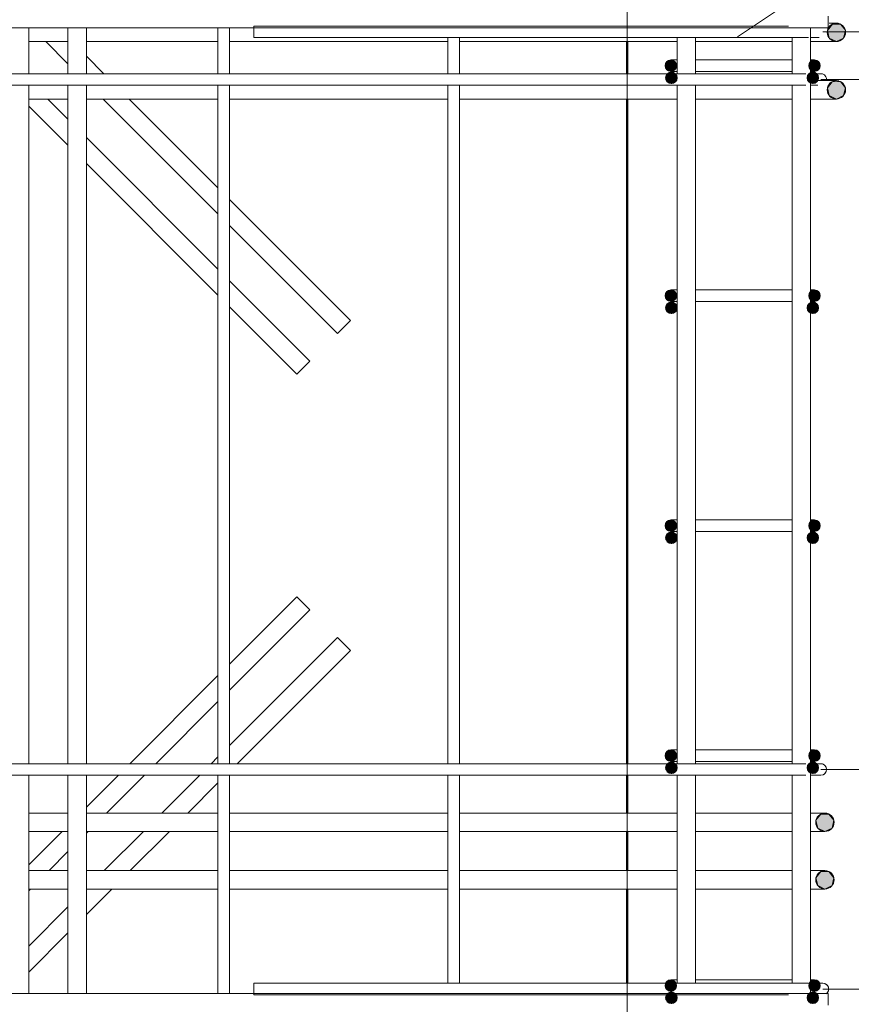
# Model space of a CAD drawing. Header units: millimetres. Extents: x -17527 to 38410, y 38566 to 45996.
# Tile 55 of 95: x 10868 to 11591, y 42149 to 43005. Entities that reach past the tile are written whole.
import ezdxf

# ---------------------------------------------------------------- set-up
doc = ezdxf.new("R2010")
doc.units = ezdxf.units.MM
doc.linetypes.add('ADSK_Линия сетки', pattern=[750, 600, -75, 0, -75])
for name, color, linetype, lineweight in [('A-____-____-DIMS', 211, 'Continuous', 9), ('A-____-____-DIMS-30', 211, 'Continuous', 9), ('A-WALL-____-MCUT', 113, 'Continuous', 50), ('S-GRID-____-OTLN', 1, 'Continuous', 9), ('S-RBAR-____-IDEN', 171, 'Continuous', 20), ('S-RBAR-____-MCUT', 171, 'Continuous', 20), ('S-RBAR-____-OTLN', 171, 'Continuous', 100)]:
    doc.layers.add(name, color=color, linetype=linetype, lineweight=lineweight)
doc.styles.add('GOST Common_I_1', font='GOST Common Italic.ttf', dxfattribs={"width": 0.8, "height": 75})
doc.dimstyles.new('ADSK_Для_арматуры_Основной_2_5_мм_шаг_кол-во_Стрелки_точный', dxfattribs={"dimscale": 304.8, "dimtxt": 0.247469, "dimasz": 0.295276, "dimexe": 0.147638, "dimexo": 0.000484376, "dimgap": 0.03937, "dimtad": 1, "dimdec": 0, "dimlfac": 304.8, "dimdsep": 46, "dimtxsty": 'GOST Common_I_1', "dimsah": 1, "dimcen": 0.09, "dimdle": 0.147638, "dimazin": 0, "dimtfac": 1, "dimtdec": 4, "dimtix": 1, "dimtmove": 0, "dimatfit": 3, "dimfxl": 1, "dimtvp": 1, "dimtfill": 1, "dimtolj": 1, "dimtzin": 0, "dimarcsym": 2})
doc.dimstyles.new('ADSK_Округление_5мм__Узкий_', dxfattribs={"dimscale": 304.8, "dimtxt": 0.247469, "dimasz": 0.177165, "dimexe": 0.147638, "dimexo": 0.000322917, "dimgap": 0.03937, "dimtad": 1, "dimdec": 0, "dimlfac": 304.8, "dimrnd": 5, "dimdsep": 46, "dimtxsty": 'GOST Common_I_1', "dimblk1": 'OBLIQUE', "dimblk2": 'OBLIQUE', "dimsah": 1, "dimcen": 0.09, "dimdle": 0.147638, "dimazin": 0, "dimtfac": 1, "dimtdec": 4, "dimtix": 1, "dimtmove": 0, "dimatfit": 3, "dimfxl": 1, "dimtvp": 1, "dimtfill": 1, "dimtolj": 1, "dimtzin": 0, "dimlwd": 20, "dimlwe": 20, "dimarcsym": 2})
doc.dimstyles.new('ADSK_Округление_5мм__Узкий__1', dxfattribs={"dimscale": 304.8, "dimtxt": 0.247469, "dimasz": 0.177165, "dimexe": 0.147638, "dimexo": 0.000322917, "dimgap": 0.03937, "dimtad": 1, "dimdec": 0, "dimlfac": 304.8, "dimrnd": 5, "dimdsep": 46, "dimtxsty": 'GOST Common_I_1', "dimblk1": 'OBLIQUE', "dimblk2": 'OBLIQUE', "dimsah": 1, "dimcen": 0.09, "dimdle": 0.147638, "dimazin": 0, "dimtfac": 1, "dimtdec": 4, "dimtix": 1, "dimtmove": 1, "dimatfit": 3, "dimfxl": 1, "dimtvp": 1, "dimtfill": 1, "dimtolj": 1, "dimtzin": 0, "dimlwd": 20, "dimlwe": 20, "dimarcsym": 2})

# ---------------------------------------------------------------- blocks, each defined once
blk = doc.blocks.new('DIMBLOCK162-КЖ1_Р_ВЭ14_Армирование_3')
at = {"layer": 'A-____-____-DIMS-30', "lineweight": 20}
for p, q in [((11978.01, 43172.44), (11978.01, 43073.06)), ((11978.01, 43073.06), (11816.01, 43022.25)), ((11816.01, 43050), (11626.01, 43050)), ((11816.01, 43050), (11816.01, 42994.5)), ((11816.01, 43050), (11861.01, 43050)), ((11816.01, 42994.5), (11566.29, 42994.5)), ((11816.01, 42994.5), (11861.01, 42994.5))]:
    blk.add_line(p, q, dxfattribs=at)
at = {"layer": 'A-____-____-DIMS-30', "lineweight": 40}
for p, q in [((11816.01, 43050), (11789.01, 43077)), ((11816.01, 43050), (11843.01, 43023)), ((11816.01, 42994.5), (11789.01, 43021.5)), ((11816.01, 42994.5), (11843.01, 42967.5))]:
    blk.add_line(p, q, dxfattribs=at)
at = {"layer": 'A-____-____-DIMS-30', "color": 0, "lineweight": 20, "insert": (11868, 43088.06), "char_height": 75, "width": 101.2533, "attachment_point": 1, "rotation": 90, "line_spacing_factor": 1.022761, "style": 'GOST Common_I_1', "bg_fill": 3, "box_fill_scale": 1.25, "bg_fill_color": 256, "bg_fill_true_color": 13158600, "bg_fill_transparency": 0}
blk.add_mtext('55', dxfattribs=at)
blk = doc.blocks.new('_Oblique')
at = {"color": 0, "linetype": 'ByBlock', "lineweight": -2}
blk.add_line((-0.5, -0.5), (0.5, 0.5), dxfattribs=at)
blk = doc.blocks.new('DIMBLOCK163-КЖ1_Р_ВЭ14_Армирование_3')
at = {"layer": 'A-____-____-DIMS-30', "lineweight": 20}
for p, q in [((12135.08, 43174.37), (12135.08, 43068.6)), ((12135.08, 43068.6), (11816.01, 42973.75)), ((11816.01, 42994.5), (11566.29, 42994.5)), ((11816.01, 42994.5), (11816.01, 42953)), ((11816.01, 42994.5), (11861.01, 42994.5)), ((11816.01, 42953), (11564.51, 42953)), ((11816.01, 42953), (11861.01, 42953))]:
    blk.add_line(p, q, dxfattribs=at)
at = {"layer": 'A-____-____-DIMS-30', "lineweight": 40}
for p, q in [((11816.01, 42994.5), (11789.01, 43021.5)), ((11816.01, 42994.5), (11843.01, 42967.5)), ((11816.01, 42953), (11789.01, 42980)), ((11816.01, 42953), (11843.01, 42926))]:
    blk.add_line(p, q, dxfattribs=at)
at = {"layer": 'A-____-____-DIMS-30', "color": 0, "lineweight": 20, "insert": (12025.07, 43083.6), "char_height": 75, "width": 108.924, "attachment_point": 1, "rotation": 90, "line_spacing_factor": 1.022761, "style": 'GOST Common_I_1', "bg_fill": 3, "box_fill_scale": 1.25, "bg_fill_color": 256, "bg_fill_true_color": 13158600, "bg_fill_transparency": 0}
blk.add_mtext('40', dxfattribs=at)
blk = doc.blocks.new('DIMBLOCK164-КЖ1_Р_ВЭ14_Армирование_3')
at = {"layer": 'A-____-____-DIMS-30', "lineweight": 40}
for p, q in [((11816.01, 42953), (11789.01, 42980)), ((11816.01, 42953), (11843.01, 42926)), ((11816.01, 42353), (11789.01, 42380)), ((11816.01, 42353), (11843.01, 42326))]:
    blk.add_line(p, q, dxfattribs=at)
at = {"layer": 'A-____-____-DIMS-30', "lineweight": 20}
for p, q in [((11816.01, 42953), (11564.51, 42953)), ((11816.01, 42953), (11816.01, 42353)), ((11816.01, 42953), (11861.01, 42953)), ((11816.01, 42353), (11564.51, 42353)), ((11816.01, 42353), (11861.01, 42353))]:
    blk.add_line(p, q, dxfattribs=at)
at = {"layer": 'A-____-____-DIMS-30', "color": 0, "lineweight": 20, "insert": (11706, 42589.72), "char_height": 75, "width": 151.88, "attachment_point": 1, "rotation": 90, "line_spacing_factor": 1.022761, "style": 'GOST Common_I_1', "bg_fill": 3, "box_fill_scale": 1.25, "bg_fill_color": 256, "bg_fill_true_color": 13158600, "bg_fill_transparency": 0}
blk.add_mtext('600', dxfattribs=at)
blk = doc.blocks.new('DIMBLOCK165-КЖ1_Р_ВЭ14_Армирование_3')
at = {"layer": 'A-____-____-DIMS-30', "lineweight": 40}
for p, q in [((11816.01, 42353), (11789.01, 42380)), ((11816.01, 42353), (11843.01, 42326)), ((11816.01, 42162), (11789.01, 42189)), ((11816.01, 42162), (11843.01, 42135))]:
    blk.add_line(p, q, dxfattribs=at)
at = {"layer": 'A-____-____-DIMS-30', "lineweight": 20}
for p, q in [((11816.01, 42353), (11564.51, 42353)), ((11816.01, 42353), (11816.01, 42162)), ((11816.01, 42353), (11861.01, 42353)), ((11816.01, 42162), (11566.29, 42162)), ((11816.01, 42162), (11861.01, 42162))]:
    blk.add_line(p, q, dxfattribs=at)
at = {"layer": 'A-____-____-DIMS-30', "color": 0, "lineweight": 20, "insert": (11706, 42199.97), "char_height": 75, "width": 138.0727, "attachment_point": 1, "rotation": 90, "line_spacing_factor": 1.022761, "style": 'GOST Common_I_1', "bg_fill": 3, "box_fill_scale": 1.25, "bg_fill_color": 256, "bg_fill_true_color": 13158600, "bg_fill_transparency": 0}
blk.add_mtext('190', dxfattribs=at)
blk = doc.blocks.new('DIMBLOCK166-КЖ1_Р_ВЭ14_Армирование_3')
at = {"layer": 'A-____-____-DIMS-30', "lineweight": 40}
for p, q in [((11816.01, 42162), (11789.01, 42189)), ((11816.01, 42162), (11843.01, 42135)), ((11816.01, 41562), (11789.01, 41589)), ((11816.01, 41562), (11843.01, 41535))]:
    blk.add_line(p, q, dxfattribs=at)
at = {"layer": 'A-____-____-DIMS-30', "lineweight": 20}
for p, q in [((11816.01, 42162), (11566.29, 42162)), ((11816.01, 42162), (11816.01, 41562)), ((11816.01, 42162), (11861.01, 42162)), ((11816.01, 41562), (11566.29, 41562)), ((11816.01, 41562), (11861.01, 41562))]:
    blk.add_line(p, q, dxfattribs=at)
at = {"layer": 'A-____-____-DIMS-30', "color": 0, "lineweight": 20, "insert": (11706, 41798.72), "char_height": 75, "width": 151.88, "attachment_point": 1, "rotation": 90, "line_spacing_factor": 1.022761, "style": 'GOST Common_I_1', "bg_fill": 3, "box_fill_scale": 1.25, "bg_fill_color": 256, "bg_fill_true_color": 13158600, "bg_fill_transparency": 0}
blk.add_mtext('600', dxfattribs=at)
blk = doc.blocks.new('DIMBLOCK255-КЖ1_Р_ВЭ14_Армирование_3')
at = {"layer": 'A-____-____-DIMS-30', "lineweight": 40}
for points in [[(11816.01, 42162), (11804.17, 42072), (11827.86, 42072)], [(11816.01, 41562), (11827.86, 41652), (11804.17, 41652)]]:
    blk.add_hatch(color=256, dxfattribs=at).paths.add_polyline_path(points)
at = {"layer": 'A-____-____-DIMS-30'}
for p, q in [((11816.01, 42207), (11816.01, 41517)), ((11816.01, 42162), (11611.29, 42162)), ((11816.01, 42162), (11861.01, 42162)), ((11816.01, 41562), (11611.29, 41562)), ((11816.01, 41562), (11861.01, 41562))]:
    blk.add_line(p, q, dxfattribs=at)
at = {"layer": 'A-____-____-DIMS-30', "lineweight": 40}
for p, q in [((11816.01, 42162), (11804.17, 42072)), ((11827.86, 42072), (11816.01, 42162)), ((11804.17, 42072), (11827.86, 42072)), ((11827.86, 41652), (11804.17, 41652)), ((11804.17, 41652), (11816.01, 41562)), ((11816.01, 41562), (11827.86, 41652))]:
    blk.add_line(p, q, dxfattribs=at)
at = {"layer": 'A-____-____-DIMS-30', "color": 0, "insert": (11706, 41672.15), "char_height": 75, "width": 455.64, "attachment_point": 1, "rotation": 90, "line_spacing_factor": 1.022761, "style": 'GOST Common_I_1', "bg_fill": 3, "box_fill_scale": 1.25, "bg_fill_color": 256, "bg_fill_true_color": 13158600, "bg_fill_transparency": 0}
blk.add_mtext('200x3=600', dxfattribs=at)
blk = doc.blocks.new('_None')
blk = doc.blocks.new('DIMBLOCK256-КЖ1_Р_ВЭ14_Армирование_3')
at = {"layer": 'A-____-____-DIMS-30', "lineweight": 40}
for points in [[(11816.01, 42953), (11804.17, 42863), (11827.86, 42863)], [(11816.01, 42353), (11827.86, 42443), (11804.17, 42443)]]:
    blk.add_hatch(color=256, dxfattribs=at).paths.add_polyline_path(points)
at = {"layer": 'A-____-____-DIMS-30'}
for p, q in [((11816.01, 42998), (11816.01, 42308)), ((11816.01, 42953), (11614.51, 42953)), ((11816.01, 42953), (11861.01, 42953)), ((11816.01, 42353), (11614.51, 42353)), ((11816.01, 42353), (11861.01, 42353))]:
    blk.add_line(p, q, dxfattribs=at)
at = {"layer": 'A-____-____-DIMS-30', "lineweight": 40}
for p, q in [((11816.01, 42953), (11804.17, 42863)), ((11827.86, 42863), (11816.01, 42953)), ((11804.17, 42863), (11827.86, 42863)), ((11827.86, 42443), (11804.17, 42443)), ((11804.17, 42443), (11816.01, 42353)), ((11816.01, 42353), (11827.86, 42443))]:
    blk.add_line(p, q, dxfattribs=at)
at = {"layer": 'A-____-____-DIMS-30', "color": 0, "insert": (11706, 42463.15), "char_height": 75, "width": 455.64, "attachment_point": 1, "rotation": 90, "line_spacing_factor": 1.022761, "style": 'GOST Common_I_1', "bg_fill": 3, "box_fill_scale": 1.25, "bg_fill_color": 256, "bg_fill_true_color": 13158600, "bg_fill_transparency": 0}
blk.add_mtext('200x3=600', dxfattribs=at)

msp = doc.modelspace()

# ---------------------------------------------------------------- hatches: boundary and pattern name
at = {"layer": 'S-RBAR-____-MCUT'}
h = msp.add_hatch(color=256, dxfattribs=at)
edge = h.paths.add_edge_path()
edge.add_arc((11578.008, 42994.0006), 8, 0, 360)
h = msp.add_hatch(color=256, dxfattribs=at)
edge = h.paths.add_edge_path()
edge.add_arc((11578.008, 42994.0006), 8, 0, 360)
for points in [[(11578.008, 42986.0006), (11584.2627, 42989.0127), (11585.8075, 42995.7808), (11581.4791, 43001.2084), (11574.537, 43001.2084), (11570.2243, 42995.7121), (11571.7534, 42989.0127)], [(11578.008, 42986.0006), (11584.2627, 42989.0127), (11585.8075, 42995.7808), (11581.4791, 43001.2084), (11574.537, 43001.2084), (11570.2243, 42995.7121), (11571.7534, 42989.0127)], [(11434.0083, 42960.0006), (11438.7636, 42963.4555), (11436.9473, 42969.0457), (11431.0694, 42969.0457), (11429.253, 42963.4555)], [(11559.0083, 42960.0006), (11563.7636, 42963.4555), (11561.9473, 42969.0457), (11556.0694, 42969.0457), (11554.253, 42963.4555)], [(11434.4728, 42949.465), (11439.2281, 42952.92), (11437.4117, 42958.5101), (11431.5339, 42958.5101), (11429.7175, 42952.92)], [(11557.5439, 42949.465), (11562.2991, 42952.92), (11560.4828, 42958.5101), (11554.6049, 42958.5101), (11552.7886, 42952.92), (11555.5786, 42950.8929)], [(11578.008, 42936.0006), (11584.2627, 42939.0127), (11585.8075, 42945.7808), (11581.4791, 42951.2084), (11574.2854, 42950.8929), (11570.2086, 42945.7808), (11571.7534, 42939.0127)], [(11578.008, 42936.0006), (11584.2627, 42939.0127), (11585.8075, 42945.7808), (11581.4791, 42951.2084), (11574.2854, 42950.8929), (11570.2086, 42945.7808), (11571.7534, 42939.0127)], [(11434.0083, 42760.0006), (11438.7636, 42763.4555), (11436.9473, 42769.0457), (11431.0694, 42769.0457), (11429.253, 42763.4555)], [(11559.0083, 42760.0006), (11563.7636, 42763.4555), (11561.9473, 42769.0457), (11556.0694, 42769.0457), (11554.253, 42763.4555)], [(11434.4728, 42749.465), (11439.2281, 42752.92), (11437.4117, 42758.5101), (11431.5339, 42758.5101), (11429.7175, 42752.92)], [(11557.5439, 42749.465), (11562.2991, 42752.92), (11560.4828, 42758.5101), (11554.6049, 42758.5101), (11552.7886, 42752.92)], [(11434.0083, 42560.0006), (11438.7636, 42563.4555), (11436.9473, 42569.0457), (11431.0694, 42569.0457), (11429.253, 42563.4555)], [(11559.0083, 42560.0006), (11563.7636, 42563.4555), (11561.9473, 42569.0457), (11556.0694, 42569.0457), (11554.253, 42563.4555)], [(11434.4728, 42549.465), (11439.2281, 42552.92), (11437.4117, 42558.5101), (11431.5339, 42558.5101), (11429.7175, 42552.92)], [(11557.5439, 42549.465), (11562.2991, 42552.92), (11560.4828, 42558.5101), (11554.6049, 42558.5101), (11552.7886, 42552.92)], [(11434.0083, 42360.0006), (11438.7636, 42363.4555), (11436.9473, 42369.0457), (11431.0694, 42369.0457), (11429.253, 42363.4555)], [(11559.0083, 42360.0006), (11563.7636, 42363.4555), (11561.9473, 42369.0457), (11556.0694, 42369.0457), (11554.253, 42363.4555)], [(11434.4728, 42349.465), (11439.2281, 42352.92), (11437.4117, 42358.5101), (11431.5339, 42358.5101), (11429.7175, 42352.92)], [(11557.5439, 42349.465), (11562.2991, 42352.92), (11560.4828, 42358.5101), (11554.6049, 42358.5101), (11552.7886, 42352.92)], [(11568.0077, 42299.0006), (11574.2624, 42302.0127), (11575.8071, 42308.7808), (11571.4788, 42314.2084), (11564.5366, 42314.2084), (11560.2083, 42308.7808), (11561.7531, 42302.0127)], [(11568.0077, 42299.0006), (11574.2624, 42302.0127), (11575.8071, 42308.7808), (11571.4788, 42314.2084), (11564.5366, 42314.2084), (11560.2083, 42308.7808), (11561.7531, 42302.0127)], [(11568.0077, 42249.0006), (11574.2624, 42252.0127), (11575.8071, 42258.7808), (11571.4788, 42264.2084), (11564.5366, 42264.2084), (11560.2083, 42258.7808), (11561.7531, 42252.0127)], [(11568.0077, 42249.0006), (11574.2624, 42252.0127), (11575.8071, 42258.7808), (11571.4788, 42264.2084), (11564.5366, 42264.2084), (11560.2083, 42258.7808), (11561.7531, 42252.0127)], [(11434.0083, 42160.0006), (11438.7636, 42163.4555), (11436.9473, 42169.0457), (11431.0694, 42169.0457), (11429.253, 42163.4555)], [(11559.0083, 42160.0006), (11563.7636, 42163.4555), (11561.9473, 42169.0457), (11556.0694, 42169.0457), (11554.253, 42163.4555)], [(11434.4728, 42149.465), (11439.2281, 42152.92), (11437.4117, 42158.5101), (11431.5339, 42158.5101), (11429.7175, 42152.92)], [(11557.5439, 42149.465), (11562.2991, 42152.92), (11560.4828, 42158.5101), (11554.6049, 42158.5101), (11552.7886, 42152.92)]]:
    msp.add_hatch(color=256, dxfattribs=at).paths.add_polyline_path(points)
h = msp.add_hatch(color=256, dxfattribs=at)
edge = h.paths.add_edge_path()
edge.add_arc((11434.0083, 42965.0006), 5, 0, 360)
h = msp.add_hatch(color=256, dxfattribs=at)
edge = h.paths.add_edge_path()
edge.add_arc((11559.0083, 42965.0006), 5, 0, 360)
h = msp.add_hatch(color=256, dxfattribs=at)
edge = h.paths.add_edge_path()
edge.add_arc((11434.4728, 42954.465), 5, 0, 360)
h = msp.add_hatch(color=256, dxfattribs=at)
edge = h.paths.add_edge_path()
edge.add_arc((11557.5439, 42954.465), 5, 0, 360)
h = msp.add_hatch(color=256, dxfattribs=at)
edge = h.paths.add_edge_path()
edge.add_arc((11578.008, 42944.0006), 8, 0, 360)
h = msp.add_hatch(color=256, dxfattribs=at)
edge = h.paths.add_edge_path()
edge.add_arc((11578.008, 42944.0006), 8, 0, 360)
h = msp.add_hatch(color=256, dxfattribs=at)
edge = h.paths.add_edge_path()
edge.add_arc((11434.0083, 42765.0006), 5, 0, 360)
h = msp.add_hatch(color=256, dxfattribs=at)
edge = h.paths.add_edge_path()
edge.add_arc((11559.0083, 42765.0006), 5, 0, 360)
h = msp.add_hatch(color=256, dxfattribs=at)
edge = h.paths.add_edge_path()
edge.add_arc((11434.4728, 42754.465), 5, 0, 360)
h = msp.add_hatch(color=256, dxfattribs=at)
edge = h.paths.add_edge_path()
edge.add_arc((11557.5439, 42754.465), 5, 0, 360)
h = msp.add_hatch(color=256, dxfattribs=at)
edge = h.paths.add_edge_path()
edge.add_arc((11434.0083, 42565.0006), 5, 0, 360)
h = msp.add_hatch(color=256, dxfattribs=at)
edge = h.paths.add_edge_path()
edge.add_arc((11559.0083, 42565.0006), 5, 0, 360)
h = msp.add_hatch(color=256, dxfattribs=at)
edge = h.paths.add_edge_path()
edge.add_arc((11434.4728, 42554.465), 5, 0, 360)
h = msp.add_hatch(color=256, dxfattribs=at)
edge = h.paths.add_edge_path()
edge.add_arc((11557.5439, 42554.465), 5, 0, 360)
h = msp.add_hatch(color=256, dxfattribs=at)
edge = h.paths.add_edge_path()
edge.add_arc((11434.0083, 42365.0006), 5, 0, 360)
h = msp.add_hatch(color=256, dxfattribs=at)
edge = h.paths.add_edge_path()
edge.add_arc((11559.0083, 42365.0006), 5, 0, 360)
h = msp.add_hatch(color=256, dxfattribs=at)
edge = h.paths.add_edge_path()
edge.add_arc((11434.4728, 42354.465), 5, 0, 360)
h = msp.add_hatch(color=256, dxfattribs=at)
edge = h.paths.add_edge_path()
edge.add_arc((11557.5439, 42354.465), 5, 0, 360)
h = msp.add_hatch(color=256, dxfattribs=at)
edge = h.paths.add_edge_path()
edge.add_arc((11568.0077, 42307.0006), 8, 0, 360)
h = msp.add_hatch(color=256, dxfattribs=at)
edge = h.paths.add_edge_path()
edge.add_arc((11568.0077, 42307.0006), 8, 0, 360)
h = msp.add_hatch(color=256, dxfattribs=at)
edge = h.paths.add_edge_path()
edge.add_arc((11568.0077, 42257.0006), 8, 0, 360)
h = msp.add_hatch(color=256, dxfattribs=at)
edge = h.paths.add_edge_path()
edge.add_arc((11568.0077, 42257.0006), 8, 0, 360)
h = msp.add_hatch(color=256, dxfattribs=at)
edge = h.paths.add_edge_path()
edge.add_arc((11434.0083, 42165.0006), 5, 0, 360)
h = msp.add_hatch(color=256, dxfattribs=at)
edge = h.paths.add_edge_path()
edge.add_arc((11559.0083, 42165.0006), 5, 0, 360)
h = msp.add_hatch(color=256, dxfattribs=at)
edge = h.paths.add_edge_path()
edge.add_arc((11434.4728, 42154.465), 5, 0, 360)
h = msp.add_hatch(color=256, dxfattribs=at)
edge = h.paths.add_edge_path()
edge.add_arc((11557.5439, 42154.465), 5, 0, 360)

# ---------------------------------------------------------------- linework, layer by layer
at = {"layer": 'A-WALL-____-MCUT'}
for p, q in [((11396.008, 42986.0006), (11396.008, 42958.0006)), ((11396.008, 42936.0006), (11396.008, 42358.0006)), ((11396.008, 42348.0006), (11396.008, 42315.0006)), ((11396.008, 42299.0006), (11396.008, 42265.0006)), ((11396.008, 42249.0006), (11396.008, 42167.0006))]:
    msp.add_line(p, q, dxfattribs=at)
at = {"layer": 'S-GRID-____-OTLN', "linetype": 'ADSK_Линия сетки'}
msp.add_line((11396.008, 39067.406), (11396.008, 44800), dxfattribs=at)
at = {"layer": 'S-RBAR-____-MCUT'}
for p, q in [((11574.537, 43001.2084), (11570.2243, 42995.7121)), ((11574.537, 43001.2084), (11570.2243, 42995.7121)), ((11570.2243, 42995.7121), (11571.7534, 42989.0127)), ((11570.2243, 42995.7121), (11571.7534, 42989.0127)), ((11581.4791, 43001.2084), (11574.537, 43001.2084)), ((11581.4791, 43001.2084), (11574.537, 43001.2084)), ((11585.8075, 42995.7808), (11581.4791, 43001.2084)), ((11585.8075, 42995.7808), (11581.4791, 43001.2084)), ((11584.2627, 42989.0127), (11585.8075, 42995.7808)), ((11584.2627, 42989.0127), (11585.8075, 42995.7808)), ((11571.7534, 42989.0127), (11578.008, 42986.0006)), ((11571.7534, 42989.0127), (11578.008, 42986.0006)), ((11578.008, 42986.0006), (11584.2627, 42989.0127)), ((11578.008, 42986.0006), (11584.2627, 42989.0127)), ((11431.0694, 42969.0457), (11429.253, 42963.4555)), ((11436.9473, 42969.0457), (11431.0694, 42969.0457)), ((11438.7636, 42963.4555), (11436.9473, 42969.0457)), ((11556.0694, 42969.0457), (11554.253, 42963.4555)), ((11561.9473, 42969.0457), (11556.0694, 42969.0457)), ((11563.7636, 42963.4555), (11561.9473, 42969.0457)), ((11429.253, 42963.4555), (11434.0083, 42960.0006)), ((11434.0083, 42960.0006), (11438.7636, 42963.4555)), ((11554.253, 42963.4555), (11559.0083, 42960.0006)), ((11559.0083, 42960.0006), (11563.7636, 42963.4555)), ((11431.5339, 42958.5101), (11429.7175, 42952.92)), ((11429.7175, 42952.92), (11434.4728, 42949.465)), ((11437.4117, 42958.5101), (11431.5339, 42958.5101)), ((11434.4728, 42949.465), (11439.2281, 42952.92)), ((11439.2281, 42952.92), (11437.4117, 42958.5101)), ((11554.6049, 42958.5101), (11552.7886, 42952.92)), ((11552.7886, 42952.92), (11555.5786, 42950.8929)), ((11560.4828, 42958.5101), (11554.6049, 42958.5101)), ((11555.5786, 42950.8929), (11557.5439, 42949.465)), ((11557.5439, 42949.465), (11562.2991, 42952.92)), ((11562.2991, 42952.92), (11560.4828, 42958.5101)), ((11574.2854, 42950.8929), (11570.2086, 42945.7808)), ((11574.2854, 42950.8929), (11570.2086, 42945.7808)), ((11581.4791, 42951.2084), (11574.2854, 42950.8929)), ((11581.4791, 42951.2084), (11574.2854, 42950.8929)), ((11585.8075, 42945.7808), (11581.4791, 42951.2084)), ((11585.8075, 42945.7808), (11581.4791, 42951.2084)), ((11570.2086, 42945.7808), (11571.7534, 42939.0127)), ((11570.2086, 42945.7808), (11571.7534, 42939.0127)), ((11584.2627, 42939.0127), (11585.8075, 42945.7808)), ((11584.2627, 42939.0127), (11585.8075, 42945.7808)), ((11571.7534, 42939.0127), (11578.008, 42936.0006)), ((11571.7534, 42939.0127), (11578.008, 42936.0006)), ((11578.008, 42936.0006), (11584.2627, 42939.0127)), ((11578.008, 42936.0006), (11584.2627, 42939.0127)), ((11431.0694, 42769.0457), (11429.253, 42763.4555)), ((11429.253, 42763.4555), (11434.0083, 42760.0006)), ((11436.9473, 42769.0457), (11431.0694, 42769.0457)), ((11434.0083, 42760.0006), (11438.7636, 42763.4555)), ((11438.7636, 42763.4555), (11436.9473, 42769.0457)), ((11556.0694, 42769.0457), (11554.253, 42763.4555)), ((11554.253, 42763.4555), (11559.0083, 42760.0006)), ((11561.9473, 42769.0457), (11556.0694, 42769.0457)), ((11559.0083, 42760.0006), (11563.7636, 42763.4555)), ((11563.7636, 42763.4555), (11561.9473, 42769.0457)), ((11431.5339, 42758.5101), (11429.7175, 42752.92)), ((11437.4117, 42758.5101), (11431.5339, 42758.5101)), ((11439.2281, 42752.92), (11437.4117, 42758.5101)), ((11554.6049, 42758.5101), (11552.7886, 42752.92)), ((11560.4828, 42758.5101), (11554.6049, 42758.5101)), ((11562.2991, 42752.92), (11560.4828, 42758.5101)), ((11429.7175, 42752.92), (11434.4728, 42749.465)), ((11434.4728, 42749.465), (11439.2281, 42752.92)), ((11552.7886, 42752.92), (11557.5439, 42749.465)), ((11557.5439, 42749.465), (11562.2991, 42752.92)), ((11431.0694, 42569.0457), (11429.253, 42563.4555)), ((11436.9473, 42569.0457), (11431.0694, 42569.0457)), ((11438.7636, 42563.4555), (11436.9473, 42569.0457)), ((11556.0694, 42569.0457), (11554.253, 42563.4555)), ((11561.9473, 42569.0457), (11556.0694, 42569.0457)), ((11563.7636, 42563.4555), (11561.9473, 42569.0457)), ((11429.253, 42563.4555), (11434.0083, 42560.0006)), ((11431.5339, 42558.5101), (11429.7175, 42552.92)), ((11437.4117, 42558.5101), (11431.5339, 42558.5101)), ((11434.0083, 42560.0006), (11438.7636, 42563.4555)), ((11439.2281, 42552.92), (11437.4117, 42558.5101)), ((11554.6049, 42558.5101), (11552.7886, 42552.92)), ((11554.253, 42563.4555), (11559.0083, 42560.0006)), ((11560.4828, 42558.5101), (11554.6049, 42558.5101)), ((11559.0083, 42560.0006), (11563.7636, 42563.4555)), ((11562.2991, 42552.92), (11560.4828, 42558.5101)), ((11429.7175, 42552.92), (11434.4728, 42549.465)), ((11434.4728, 42549.465), (11439.2281, 42552.92)), ((11552.7886, 42552.92), (11557.5439, 42549.465)), ((11557.5439, 42549.465), (11562.2991, 42552.92)), ((11431.0694, 42369.0457), (11429.253, 42363.4555)), ((11436.9473, 42369.0457), (11431.0694, 42369.0457)), ((11438.7636, 42363.4555), (11436.9473, 42369.0457)), ((11556.0694, 42369.0457), (11554.253, 42363.4555)), ((11561.9473, 42369.0457), (11556.0694, 42369.0457)), ((11563.7636, 42363.4555), (11561.9473, 42369.0457)), ((11429.253, 42363.4555), (11434.0083, 42360.0006)), ((11434.0083, 42360.0006), (11438.7636, 42363.4555)), ((11554.253, 42363.4555), (11559.0083, 42360.0006)), ((11559.0083, 42360.0006), (11563.7636, 42363.4555)), ((11431.5339, 42358.5101), (11429.7175, 42352.92)), ((11429.7175, 42352.92), (11434.4728, 42349.465)), ((11437.4117, 42358.5101), (11431.5339, 42358.5101)), ((11434.4728, 42349.465), (11439.2281, 42352.92)), ((11439.2281, 42352.92), (11437.4117, 42358.5101)), ((11554.6049, 42358.5101), (11552.7886, 42352.92)), ((11552.7886, 42352.92), (11557.5439, 42349.465)), ((11560.4828, 42358.5101), (11554.6049, 42358.5101)), ((11557.5439, 42349.465), (11562.2991, 42352.92)), ((11562.2991, 42352.92), (11560.4828, 42358.5101)), ((11564.5366, 42314.2084), (11560.2083, 42308.7808)), ((11564.5366, 42314.2084), (11560.2083, 42308.7808)), ((11560.2083, 42308.7808), (11561.7531, 42302.0127)), ((11560.2083, 42308.7808), (11561.7531, 42302.0127)), ((11571.4788, 42314.2084), (11564.5366, 42314.2084)), ((11571.4788, 42314.2084), (11564.5366, 42314.2084)), ((11575.8071, 42308.7808), (11571.4788, 42314.2084)), ((11575.8071, 42308.7808), (11571.4788, 42314.2084)), ((11574.2624, 42302.0127), (11575.8071, 42308.7808)), ((11574.2624, 42302.0127), (11575.8071, 42308.7808)), ((11561.7531, 42302.0127), (11568.0077, 42299.0006)), ((11561.7531, 42302.0127), (11568.0077, 42299.0006)), ((11568.0077, 42299.0006), (11574.2624, 42302.0127)), ((11568.0077, 42299.0006), (11574.2624, 42302.0127)), ((11564.5366, 42264.2084), (11560.2083, 42258.7808)), ((11564.5366, 42264.2084), (11560.2083, 42258.7808)), ((11560.2083, 42258.7808), (11561.7531, 42252.0127)), ((11560.2083, 42258.7808), (11561.7531, 42252.0127)), ((11571.4788, 42264.2084), (11564.5366, 42264.2084)), ((11571.4788, 42264.2084), (11564.5366, 42264.2084)), ((11575.8071, 42258.7808), (11571.4788, 42264.2084)), ((11575.8071, 42258.7808), (11571.4788, 42264.2084)), ((11574.2624, 42252.0127), (11575.8071, 42258.7808)), ((11574.2624, 42252.0127), (11575.8071, 42258.7808)), ((11561.7531, 42252.0127), (11568.0077, 42249.0006)), ((11561.7531, 42252.0127), (11568.0077, 42249.0006)), ((11568.0077, 42249.0006), (11574.2624, 42252.0127)), ((11568.0077, 42249.0006), (11574.2624, 42252.0127)), ((11431.0694, 42169.0457), (11429.253, 42163.4555)), ((11429.253, 42163.4555), (11434.0083, 42160.0006)), ((11436.9473, 42169.0457), (11431.0694, 42169.0457)), ((11434.0083, 42160.0006), (11438.7636, 42163.4555)), ((11438.7636, 42163.4555), (11436.9473, 42169.0457)), ((11556.0694, 42169.0457), (11554.253, 42163.4555)), ((11554.253, 42163.4555), (11559.0083, 42160.0006)), ((11561.9473, 42169.0457), (11556.0694, 42169.0457)), ((11559.0083, 42160.0006), (11563.7636, 42163.4555)), ((11563.7636, 42163.4555), (11561.9473, 42169.0457)), ((11431.5339, 42158.5101), (11429.7175, 42152.92)), ((11437.4117, 42158.5101), (11431.5339, 42158.5101)), ((11439.2281, 42152.92), (11437.4117, 42158.5101)), ((11554.6049, 42158.5101), (11552.7886, 42152.92)), ((11560.4828, 42158.5101), (11554.6049, 42158.5101)), ((11562.2991, 42152.92), (11560.4828, 42158.5101)), ((11429.7175, 42152.92), (11434.4728, 42149.465)), ((11434.4728, 42149.465), (11439.2281, 42152.92)), ((11552.7886, 42152.92), (11557.5439, 42149.465)), ((11557.5439, 42149.465), (11562.2991, 42152.92))]:
    msp.add_line(p, q, dxfattribs=at)
for centre, radius in [((11578.008, 42994.0006), 8), ((11578.008, 42994.0006), 8), ((11434.0083, 42965.0006), 5), ((11559.0083, 42965.0006), 5), ((11434.4728, 42954.465), 5), ((11557.5439, 42954.465), 5), ((11578.008, 42944.0006), 8), ((11578.008, 42944.0006), 8), ((11434.0083, 42765.0006), 5), ((11559.0083, 42765.0006), 5), ((11434.4728, 42754.465), 5), ((11557.5439, 42754.465), 5), ((11434.0083, 42565.0006), 5), ((11559.0083, 42565.0006), 5), ((11434.4728, 42554.465), 5), ((11557.5439, 42554.465), 5), ((11434.0083, 42365.0006), 5), ((11559.0083, 42365.0006), 5), ((11434.4728, 42354.465), 5), ((11557.5439, 42354.465), 5), ((11568.0077, 42307.0006), 8), ((11568.0077, 42307.0006), 8), ((11568.0077, 42257.0006), 8), ((11568.0077, 42257.0006), 8), ((11434.0083, 42165.0006), 5), ((11559.0083, 42165.0006), 5), ((11434.4728, 42154.465), 5), ((11557.5439, 42154.465), 5)]:
    msp.add_circle(centre, radius, dxfattribs=at)
at = {"layer": 'S-RBAR-____-OTLN', "lineweight": 20}
for p, q in [((11571.0077, 42998.0006), (11571.0077, 43008.0006)), ((11571.6872, 43002.0006), (11578.008, 43002.0006)), ((4282.5881, 42998.0006), (11571.0077, 42998.0006)), ((10875.5077, 42958.0006), (10875.5077, 42998.0006)), ((10909.5077, 42958.0006), (10909.5077, 42998.0006)), ((10925.5077, 42958.0006), (10925.5077, 42998.0006)), ((11040.0077, 42958.0006), (11040.0077, 42998.0006)), ((11050.0077, 42958.0006), (11050.0077, 42998.0006)), ((11071.2889, 42999.5006), (11536.2889, 42999.5006)), ((11071.2889, 42989.5006), (11071.2889, 42999.5006)), ((11555.5083, 42158.0006), (11555.5083, 42998.0006)), ((10875.5077, 42986.0006), (10909.5077, 42986.0006)), ((10909.5077, 42966.6083), (10890.1154, 42986.0006)), ((10925.5077, 42986.0006), (11040.0077, 42986.0006)), ((11050.0077, 42986.0006), (11240.0077, 42986.0006)), ((11071.2889, 42989.5006), (11536.2889, 42989.5006)), ((11240.0077, 42958.0006), (11240.0077, 42989.5006)), ((11250.0077, 42958.0006), (11250.0077, 42989.5006)), ((11250.0077, 42986.0006), (11439.5083, 42986.0006)), ((11439.5083, 42958.0006), (11439.5083, 42989.5006)), ((11455.5083, 42958.0006), (11455.5083, 42989.5006)), ((11455.5083, 42986.0006), (11530.008, 42986.0006)), ((11530.008, 42986.0006), (11539.6901, 42986.0006)), ((11553.6545, 42989.5006), (11536.2889, 42989.5006)), ((11539.5083, 42958.0006), (11539.5083, 42989.5006)), ((11563.1019, 42989.5006), (11555.6473, 42989.5006)), ((11556.0129, 42986.0006), (11578.008, 42986.0006)), ((10940.7428, 42958.0006), (10925.5077, 42973.2357)), ((11434.0083, 42970.0006), (11439.3317, 42970.0006)), ((11455.4755, 42970.0006), (11464.0083, 42970.0006)), ((11464.0083, 42970.0006), (11529.0083, 42970.0006)), ((11529.0083, 42970.0006), (11539.5983, 42970.0006)), ((11555.6425, 42970.0006), (11559.0083, 42970.0006)), ((11434.0083, 42960.0006), (11439.3317, 42960.0006)), ((11455.4755, 42960.0006), (11464.0083, 42960.0006)), ((11464.0083, 42960.0006), (11529.0083, 42960.0006)), ((11529.0083, 42960.0006), (11539.5983, 42960.0006)), ((11555.6425, 42960.0006), (11559.0083, 42960.0006)), ((11534.5077, 42958.0006), (10847.0074, 42958.0006)), ((11534.5077, 42958.0006), (11551.5209, 42958.0006)), ((11555.7209, 42958.0006), (11564.5077, 42958.0006)), ((11561.8294, 42952.0006), (11578.008, 42952.0006)), ((11534.5077, 42948.0006), (10847.0074, 42948.0006)), ((10875.5077, 42358.0006), (10875.5077, 42948.0006)), ((10909.5077, 42358.0006), (10909.5077, 42948.0006)), ((10925.5077, 42358.0006), (10925.5077, 42948.0006)), ((11040.0077, 42358.0006), (11040.0077, 42948.0006)), ((11050.0077, 42358.0006), (11050.0077, 42948.0006)), ((11240.0077, 42358.0006), (11240.0077, 42948.0006)), ((11250.0077, 42358.0006), (11250.0077, 42948.0006)), ((11439.5083, 42358.0006), (11439.5083, 42948.0006)), ((11455.5083, 42358.0006), (11455.5083, 42948.0006)), ((11534.5077, 42948.0006), (11551.5209, 42948.0006)), ((11539.5083, 42358.0006), (11539.5083, 42948.0006)), ((11555.7209, 42948.0006), (11561.7592, 42948.0006)), ((10875.5077, 42936.0006), (10909.5077, 42936.0006)), ((10909.5077, 42918.525), (10892.0321, 42936.0006)), ((10925.5077, 42936.0006), (11040.0077, 42936.0006)), ((11040.0077, 42836.1083), (10940.1154, 42936.0006)), ((11040.0077, 42858.7357), (10962.7428, 42936.0006)), ((11050.0077, 42936.0006), (11240.0077, 42936.0006)), ((11250.0077, 42936.0006), (11439.5083, 42936.0006)), ((11455.5083, 42936.0006), (11530.008, 42936.0006)), ((11530.008, 42936.0006), (11539.6901, 42936.0006)), ((11556.0129, 42936.0006), (11578.008, 42936.0006)), ((10909.5077, 42895.8976), (10875.5077, 42929.8976)), ((11040.0077, 42788.025), (10925.5077, 42902.525)), ((11040.0077, 42765.3976), (10925.5077, 42879.8976)), ((11155.218, 42743.5254), (11050.0077, 42848.7357)), ((11143.9042, 42732.2117), (11050.0077, 42826.1083)), ((11119.8626, 42708.1701), (11050.0077, 42778.025)), ((11434.0083, 42770.0006), (11439.3317, 42770.0006)), ((11455.4755, 42770.0006), (11464.0083, 42770.0006)), ((11464.0083, 42770.0006), (11529.0083, 42770.0006)), ((11529.0083, 42770.0006), (11539.5983, 42770.0006)), ((11555.6425, 42770.0006), (11559.0083, 42770.0006)), ((11108.5489, 42696.8564), (11050.0077, 42755.3976)), ((11434.0083, 42760.0006), (11439.3317, 42760.0006)), ((11455.4755, 42760.0006), (11464.0083, 42760.0006)), ((11464.0083, 42760.0006), (11529.0083, 42760.0006)), ((11529.0083, 42760.0006), (11539.5983, 42760.0006)), ((11555.6425, 42760.0006), (11559.0083, 42760.0006)), ((11155.218, 42743.5254), (11143.9042, 42732.2117)), ((11119.8626, 42708.1701), (11108.5489, 42696.8564)), ((11434.0083, 42570.0006), (11439.3317, 42570.0006)), ((11455.4755, 42570.0006), (11464.0083, 42570.0006)), ((11464.0083, 42570.0006), (11529.0083, 42570.0006)), ((11529.0083, 42570.0006), (11539.5983, 42570.0006)), ((11555.6425, 42570.0006), (11559.0083, 42570.0006)), ((11434.0083, 42560.0006), (11439.3317, 42560.0006)), ((11455.4755, 42560.0006), (11464.0083, 42560.0006)), ((11464.0083, 42560.0006), (11529.0083, 42560.0006)), ((11529.0083, 42560.0006), (11539.5983, 42560.0006)), ((11555.6425, 42560.0006), (11559.0083, 42560.0006)), ((11050.0077, 42444.6036), (11108.5489, 42503.1448)), ((11119.8626, 42491.8311), (11108.5489, 42503.1448)), ((11050.0077, 42421.9762), (11119.8626, 42491.8311)), ((11050.0077, 42373.893), (11143.9042, 42467.7895)), ((11155.218, 42456.4758), (11143.9042, 42467.7895)), ((11056.7428, 42358.0006), (11155.218, 42456.4758)), ((10963.4047, 42358.0006), (11040.0077, 42434.6036)), ((10986.0321, 42358.0006), (11040.0077, 42411.9762)), ((11434.0083, 42370.0006), (11439.3317, 42370.0006)), ((11455.4755, 42370.0006), (11464.0083, 42370.0006)), ((11464.0083, 42370.0006), (11529.0083, 42370.0006)), ((11529.0083, 42370.0006), (11539.5983, 42370.0006)), ((11555.6425, 42370.0006), (11559.0083, 42370.0006)), ((11034.1154, 42358.0006), (11040.0077, 42363.893)), ((11434.0083, 42360.0006), (11439.3317, 42360.0006)), ((11455.4755, 42360.0006), (11464.0083, 42360.0006)), ((11464.0083, 42360.0006), (11529.0083, 42360.0006)), ((11529.0083, 42360.0006), (11539.5983, 42360.0006)), ((11555.6425, 42360.0006), (11559.0083, 42360.0006)), ((11534.5077, 42358.0006), (10847.0074, 42358.0006)), ((11534.5077, 42358.0006), (11551.5209, 42358.0006)), ((11555.7209, 42358.0006), (11564.5077, 42358.0006)), ((11534.5077, 42348.0006), (10847.0074, 42348.0006)), ((10875.5077, 42158.0006), (10875.5077, 42348.0006)), ((10909.5077, 42158.0006), (10909.5077, 42348.0006)), ((10925.5077, 42320.1036), (10953.4047, 42348.0006)), ((10925.5077, 42158.0006), (10925.5077, 42348.0006)), ((10943.0321, 42315.0006), (10976.0321, 42348.0006)), ((10991.1154, 42315.0006), (11024.1154, 42348.0006)), ((11040.0077, 42158.0006), (11040.0077, 42348.0006)), ((11050.0077, 42158.0006), (11050.0077, 42348.0006)), ((11240.0077, 42167.0006), (11240.0077, 42348.0006)), ((11250.0077, 42167.0006), (11250.0077, 42348.0006)), ((11439.5083, 42167.0006), (11439.5083, 42348.0006)), ((11455.5083, 42167.0006), (11455.5083, 42348.0006)), ((11534.5077, 42348.0006), (11551.5209, 42348.0006)), ((11539.5083, 42167.0006), (11539.5083, 42348.0006)), ((11555.7209, 42348.0006), (11564.5077, 42348.0006)), ((11013.7428, 42315.0006), (11040.0077, 42341.2656)), ((10875.5077, 42315.0006), (10909.5077, 42315.0006)), ((10925.5077, 42315.0006), (11040.0077, 42315.0006)), ((11050.0077, 42315.0006), (11240.0077, 42315.0006)), ((11250.0077, 42315.0006), (11439.5083, 42315.0006)), ((11455.5083, 42315.0006), (11520.0077, 42315.0006)), ((11520.0077, 42315.0006), (11539.6346, 42315.0006)), ((11555.8866, 42315.0006), (11568.0077, 42315.0006)), ((10875.5077, 42270.1036), (10904.4047, 42299.0006)), ((10875.5077, 42299.0006), (10909.5077, 42299.0006)), ((10925.5077, 42297.4762), (10927.0321, 42299.0006)), ((10925.5077, 42299.0006), (11040.0077, 42299.0006)), ((10941.1154, 42265.0006), (10975.1154, 42299.0006)), ((10963.7428, 42265.0006), (10997.7428, 42299.0006)), ((11050.0077, 42299.0006), (11240.0077, 42299.0006)), ((11250.0077, 42299.0006), (11439.5083, 42299.0006)), ((11455.5083, 42299.0006), (11520.0077, 42299.0006)), ((11520.0077, 42299.0006), (11539.6346, 42299.0006)), ((11555.8866, 42299.0006), (11568.0077, 42299.0006)), ((10893.0321, 42265.0006), (10909.5077, 42281.4762)), ((10875.5077, 42265.0006), (10909.5077, 42265.0006)), ((10925.5077, 42265.0006), (11040.0077, 42265.0006)), ((11050.0077, 42265.0006), (11240.0077, 42265.0006)), ((11250.0077, 42265.0006), (11439.5083, 42265.0006)), ((11455.5083, 42265.0006), (11520.0077, 42265.0006)), ((11520.0077, 42265.0006), (11539.6346, 42265.0006)), ((11555.8866, 42265.0006), (11568.0077, 42265.0006)), ((10875.5077, 42247.4762), (10877.0321, 42249.0006)), ((10875.5077, 42249.0006), (10909.5077, 42249.0006)), ((10925.5077, 42226.7656), (10947.7428, 42249.0006)), ((10925.5077, 42249.0006), (11040.0077, 42249.0006)), ((11050.0077, 42249.0006), (11240.0077, 42249.0006)), ((11250.0077, 42249.0006), (11439.5083, 42249.0006)), ((11455.5083, 42249.0006), (11520.0077, 42249.0006)), ((11520.0077, 42249.0006), (11539.6346, 42249.0006)), ((11555.8866, 42249.0006), (11568.0077, 42249.0006)), ((10875.5077, 42199.393), (10909.5077, 42233.393)), ((10875.5077, 42176.7656), (10909.5077, 42210.7656)), ((11071.2889, 42167.0006), (11536.2889, 42167.0006)), ((11071.2889, 42157.0006), (11071.2889, 42167.0006)), ((11434.0083, 42170.0006), (11439.3317, 42170.0006)), ((11455.4755, 42170.0006), (11464.0083, 42170.0006)), ((11464.0083, 42170.0006), (11529.0083, 42170.0006)), ((11529.0083, 42170.0006), (11539.5983, 42170.0006)), ((11553.6545, 42167.0006), (11536.2889, 42167.0006)), ((11555.6425, 42170.0006), (11559.0083, 42170.0006)), ((11566.2889, 42167.0006), (11555.6473, 42167.0006)), ((11571.0077, 42158.0006), (6311.0077, 42158.0006)), ((11071.2889, 42157.0006), (11536.2889, 42157.0006)), ((11571.0077, 42158.0006), (11571.0077, 42148.0006))]:
    msp.add_line(p, q, dxfattribs=at)
for centre, radius, start, end in [((11578.008, 42994.0006), 8, 270, 90), ((11578.008, 42994.0006), 8, 75, 90), ((11434.0083, 42965.0006), 5, 90, 270), ((11559.0083, 42965.0006), 5, 270, 90), ((11564.5077, 42953.0006), 5, 75, 90), ((11564.5077, 42953.0006), 5, 348.4088901, 90), ((11564.5077, 42953.0006), 5, 75, 90), ((11564.5077, 42953.0006), 5, 30, 60), ((11564.5077, 42953.0006), 5, 30, 60), ((11578.008, 42944.0006), 8, 270, 90), ((11578.008, 42944.0006), 8, 75, 90), ((11434.0083, 42765.0006), 5, 90, 270), ((11559.0083, 42765.0006), 5, 270, 90), ((11434.0083, 42565.0006), 5, 90, 270), ((11559.0083, 42565.0006), 5, 270, 90), ((11434.0083, 42365.0006), 5, 90, 270), ((11559.0083, 42365.0006), 5, 270, 90), ((11564.5077, 42353.0006), 5, 75, 90), ((11564.5077, 42353.0006), 5, 270, 90), ((11564.5077, 42353.0006), 5, 75, 90), ((11564.5077, 42353.0006), 5, 30, 60), ((11564.5077, 42353.0006), 5, 30, 60), ((11564.5077, 42353.0006), 5, 300, 330), ((11564.5077, 42353.0006), 5, 300, 330), ((11568.0077, 42307.0006), 8, 270, 90), ((11568.0077, 42307.0006), 8, 75, 90), ((11568.0077, 42257.0006), 8, 270, 90), ((11568.0077, 42257.0006), 8, 75, 90), ((11434.0083, 42165.0006), 5, 90, 156.2188492), ((11559.0083, 42165.0006), 5, 23.7811508, 90), ((11566.2889, 42162.0006), 5, 306.2320013, 90), ((11566.2889, 42162.0006), 5, 30, 60), ((11566.2889, 42162.0006), 5, 306.2320013, 330)]:
    msp.add_arc(centre, radius, start, end, dxfattribs=at)

# ---------------------------------------------------------------- next in the draw order: dimensions: what is measured, and where the dimension line sits
at = {"layer": 'A-____-____-DIMS', "lineweight": 20}
dim = msp.add_linear_dim(base=(11816.0139, 42994.5006), p1=(11596.008, 43050), p2=(11536.2889, 42994.5006), angle=90, dimstyle='ADSK_Округление_5мм__Узкий__1', override={"dimpost": '<>', "dimfxl": 81.526407}, dxfattribs=at)
dim.commit()
dim.dimension.update_dxf_attribs({"geometry": 'DIMBLOCK162-КЖ1_Р_ВЭ14_Армирование_3', "text_midpoint": (11918.0018, 43138.6881), "dimtype": 160, "text_rotation": 90})

# ---------------------------------------------------------------- next in the draw order: dimensions: what is measured, and where the dimension line sits
dim = msp.add_linear_dim(base=(11816.0139, 42953.0006), p1=(11536.2889, 42994.5006), p2=(11534.5077, 42953.0006), angle=90, dimstyle='ADSK_Округление_5мм__Узкий__1', override={"dimpost": '<>', "dimfxl": 41.538208}, dxfattribs=at)
dim.commit()
dim.dimension.update_dxf_attribs({"geometry": 'DIMBLOCK163-КЖ1_Р_ВЭ14_Армирование_3', "text_midpoint": (12075.0713, 43138.0597), "dimtype": 160, "text_rotation": 90})

# ---------------------------------------------------------------- next in the draw order: dimensions: what is measured, and where the dimension line sits
dim = msp.add_linear_dim(base=(11816.0139, 42353.0006), p1=(11534.5077, 42953.0006), p2=(11534.5077, 42353.0006), angle=90, dimstyle='ADSK_Округление_5мм__Узкий_', override={"dimpost": '<>', "dimfxl": 600}, dxfattribs=at)
dim.commit()
dim.dimension.update_dxf_attribs({"geometry": 'DIMBLOCK164-КЖ1_Р_ВЭ14_Армирование_3', "text_midpoint": (11766.5139, 42653.0006)})

# ---------------------------------------------------------------- next in the draw order: dimensions: what is measured, and where the dimension line sits
dim = msp.add_linear_dim(base=(11816.0139, 42162.0006), p1=(11534.5077, 42353.0006), p2=(11536.2889, 42162.0006), angle=90, dimstyle='ADSK_Округление_5мм__Узкий_', override={"dimpost": '<>', "dimfxl": 191.008305}, dxfattribs=at)
dim.commit()
dim.dimension.update_dxf_attribs({"geometry": 'DIMBLOCK165-КЖ1_Р_ВЭ14_Армирование_3', "text_midpoint": (11766.5139, 42257.5006)})

# ---------------------------------------------------------------- next in the draw order: dimensions: what is measured, and where the dimension line sits
at = {"layer": 'A-____-____-DIMS'}
dim = msp.add_linear_dim(base=(11816.0139, 42353.0006), p1=(11569.5077, 42953.0006), p2=(11569.5077, 42353.0006), angle=90, text='200x3=600', dimstyle='ADSK_Для_арматуры_Основной_2_5_мм_шаг_кол-во_Стрелки_точный', override={"dimpost": '<>', "dimblk1": 'None', "dimblk2": 'None', "dimsah": 1, "dimfxl": 600}, dxfattribs=at)
dim.commit()
dim.dimension.update_dxf_attribs({"geometry": 'DIMBLOCK256-КЖ1_Р_ВЭ14_Армирование_3', "text_midpoint": (11766.5139, 42653.0006)})
at = {"layer": 'A-____-____-DIMS', "lineweight": 20}
dim = msp.add_linear_dim(base=(11816.0139, 41562.0006), p1=(11536.2889, 42162.0006), p2=(11536.2889, 41562.0006), angle=90, dimstyle='ADSK_Округление_5мм__Узкий_', override={"dimpost": '<>', "dimfxl": 600}, dxfattribs=at)
dim.commit()
dim.dimension.update_dxf_attribs({"geometry": 'DIMBLOCK166-КЖ1_Р_ВЭ14_Армирование_3', "text_midpoint": (11766.5139, 41862.0006)})

# ---------------------------------------------------------------- next in the draw order: linework, layer by layer
at = {"layer": 'S-RBAR-____-IDEN'}
msp.add_line((11492.1048, 42990.0992), (12065.1346, 43373.8613), dxfattribs=at)

# ---------------------------------------------------------------- next in the draw order: dimensions: what is measured, and where the dimension line sits
at = {"layer": 'A-____-____-DIMS'}
dim = msp.add_linear_dim(base=(11816.0139, 41562.0006), p1=(11566.2889, 42162.0006), p2=(11566.2889, 41562.0006), angle=90, text='200x3=600', dimstyle='ADSK_Для_арматуры_Основной_2_5_мм_шаг_кол-во_Стрелки_точный', override={"dimpost": '<>', "dimblk1": 'None', "dimblk2": 'None', "dimsah": 1, "dimfxl": 600}, dxfattribs=at)
dim.commit()
dim.dimension.update_dxf_attribs({"geometry": 'DIMBLOCK255-КЖ1_Р_ВЭ14_Армирование_3', "text_midpoint": (11766.5139, 41862.0006)})

doc.saveas('drawing.dxf')
